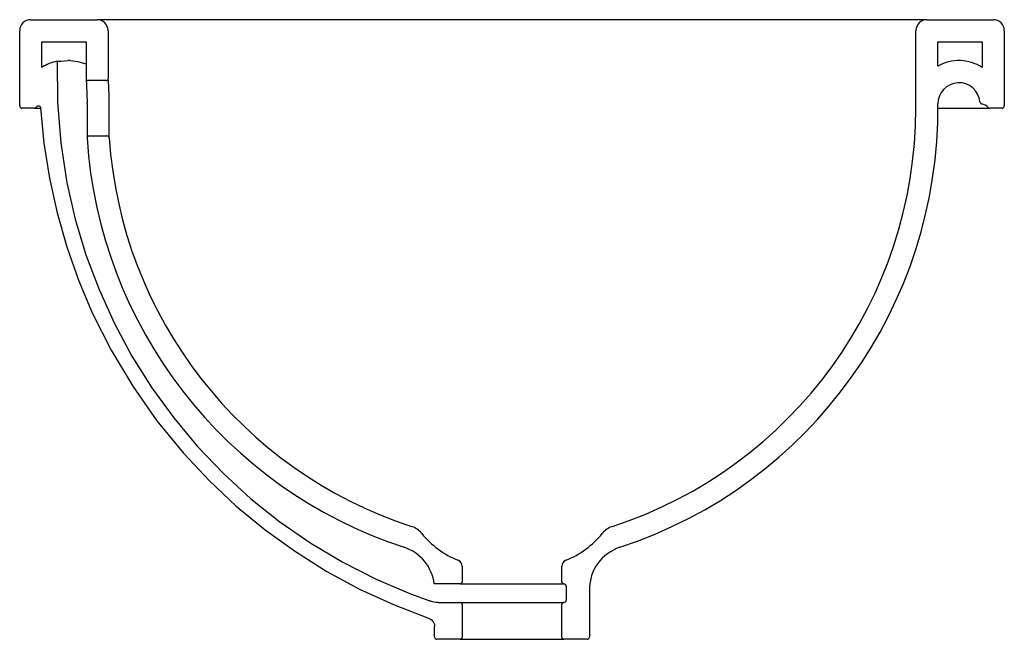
# Model space of a CAD drawing. Header units: millimetres. Extents: x -0.223 to 0.223, y -0.24 to 0.04.
import ezdxf

# ---------------------------------------------------------------- set-up
doc = ezdxf.new("R2010")
doc.units = ezdxf.units.MM
doc.layers.add('BLOCKS', color=3, linetype='Continuous')

msp = doc.modelspace()

# ---------------------------------------------------------------- linework, layer by layer
at = {"layer": 'BLOCKS', "linetype": 'Continuous'}
for p, q in [((-0.2175, 0.03999999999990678), (-0.1875, 0.03999999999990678)), ((0.1875, 0.03999999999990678), (-0.1875, 0.03999999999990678)), ((0.1875, 0.03999999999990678), (0.2175, 0.03999999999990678)), ((-0.2224999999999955, 0.0009999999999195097), (-0.2224999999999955, 0.03499999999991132)), ((-0.1824999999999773, 0.03499999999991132), (-0.1824999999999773, 0.01349999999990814)), ((0.1825000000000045, -5.684341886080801e-14), (0.1825000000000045, 0.03499999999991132)), ((0.2224999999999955, 0.03499999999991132), (0.2224999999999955, 0.0009999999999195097)), ((-0.2124999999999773, 0.02999999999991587), (-0.1924999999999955, 0.02999999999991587)), ((-0.2124999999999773, 0.01843418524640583), (-0.2124999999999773, 0.02999999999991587)), ((-0.1924999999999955, 0.02999999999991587), (-0.1924999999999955, 0.01349999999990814)), ((0.1925000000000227, 0.02999999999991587), (0.2125000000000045, 0.02999999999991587)), ((0.1925000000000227, 0.01903718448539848), (0.1925000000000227, 0.02999999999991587)), ((0.2125000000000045, 0.02999999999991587), (0.2125000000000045, 0.01843418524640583)), ((-0.1997118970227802, 0.02149999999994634), (-0.2005905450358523, 0.02149999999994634)), ((-0.1834999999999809, 0.01249999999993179), (-0.1914999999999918, 0.01249999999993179)), ((-0.2159721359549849, -5.684341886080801e-14), (-0.2214999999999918, -5.684341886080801e-14)), ((-0.2159721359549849, -5.684341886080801e-14), (-0.2130404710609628, -5.684341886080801e-14)), ((0.1925000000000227, -5.684341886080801e-14), (0.2159721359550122, -5.684341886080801e-14)), ((0.2215000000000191, -5.684341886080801e-14), (0.2159721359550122, -5.684341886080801e-14)), ((-0.1910610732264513, -0.01250000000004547), (-0.1830434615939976, -0.01250000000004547)), ((-0.02249999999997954, -0.2070748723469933), (-0.02249999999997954, -0.2140000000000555)), ((0.0225000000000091, -0.2140000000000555), (0.0225000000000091, -0.2070748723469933)), ((-0.02349999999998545, -0.2150000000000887), (-0.03514783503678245, -0.2150000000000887)), ((0.02450000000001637, -0.216000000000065), (0.02450000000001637, -0.2223433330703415)), ((0.03500000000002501, -0.2174272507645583), (0.03500000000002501, -0.2390000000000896)), ((-0.03338391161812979, -0.2233433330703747), (-0.02349999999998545, -0.2233433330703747)), ((-0.02249999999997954, -0.224343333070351), (-0.02249999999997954, -0.2390000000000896)), ((0.0225000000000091, -0.2390000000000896), (0.0225000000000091, -0.224343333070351)), ((-0.03499999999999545, -0.2390000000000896), (-0.03499999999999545, -0.2341708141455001)), ((-0.02349999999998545, -0.2400000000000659), (-0.03399999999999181, -0.2400000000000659)), ((-0.02349999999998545, -0.2400000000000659), (0.02350000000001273, -0.2400000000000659)), ((0.0340000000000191, -0.2400000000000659), (0.02350000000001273, -0.2400000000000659))]:
    msp.add_line(p, q, dxfattribs=at)
at = {"layer": 'BLOCKS'}
for p, q in [((-0.02349999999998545, -0.2150000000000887), (0.02350000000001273, -0.2150000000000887)), ((-0.02349999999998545, -0.2233433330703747), (0.02350000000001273, -0.2233433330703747))]:
    msp.add_line(p, q, dxfattribs=at)
at = {"layer": 'BLOCKS', "linetype": 'Continuous', "flags": 128}
for points in [[(-0.2055088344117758, 0.0211855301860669), (-0.2054721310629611, 0.02118554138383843), (-0.2053220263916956, 0.02118555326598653), (-0.2047525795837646, 0.02118556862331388), (-0.2037993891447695, 0.02118557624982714)], [(-0.2055088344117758, 0.0211855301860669), (-0.2054073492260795, 0.002782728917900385), (-0.2039432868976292, -0.01558764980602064), (-0.2011335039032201, -0.03377539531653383), (-0.1973984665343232, -0.05012000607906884), (-0.1925512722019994, -0.06622945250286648), (-0.1866337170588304, -0.08199826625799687), (-0.1796875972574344, -0.09732097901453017), (-0.171754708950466, -0.1120921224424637), (-0.1628109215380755, -0.1263198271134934), (-0.1528926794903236, -0.1399571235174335), (-0.1420737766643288, -0.1529170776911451), (-0.1304280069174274, -0.1651127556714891), (-0.118029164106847, -0.1764572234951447), (-0.1048679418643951, -0.1869359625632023), (-0.09097838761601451, -0.1965305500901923), (-0.07645968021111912, -0.205182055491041), (-0.06141099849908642, -0.2128315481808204), (-0.04593152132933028, -0.2194200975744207), (-0.03709544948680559, -0.222635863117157)], [(-0.2038003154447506, 0.0211854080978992), (-0.2022059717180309, 0.02140403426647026), (-0.2005905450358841, 0.02149999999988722)], [(-0.1997118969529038, 0.02149999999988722), (-0.1961734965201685, 0.02112633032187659), (-0.1926474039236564, 0.02012581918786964), (-0.1925, 0.02006438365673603)], [(-0.1925, 0.0134999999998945), (-0.192499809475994, 0.01349731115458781), (-0.1924830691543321, 0.01326014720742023), (-0.1924416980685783, 0.01265068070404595), (-0.1923218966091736, 0.0106968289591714), (-0.1922419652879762, 0.009164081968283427), (-0.1921640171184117, 0.00737216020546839), (-0.192097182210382, 0.005373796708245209), (-0.1920484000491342, 0.003222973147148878), (-0.1920364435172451, 0.002417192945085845)], [(-0.1820054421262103, -1.2732925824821e-13), (-0.1820194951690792, 0.002259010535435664), (-0.1820593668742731, 0.004455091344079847), (-0.182121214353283, 0.006524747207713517), (-0.1821976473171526, 0.008412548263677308), (-0.1822804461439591, 0.01006322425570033), (-0.1823602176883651, 0.01143190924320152), (-0.1824060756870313, 0.01214906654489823), (-0.1824613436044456, 0.01296202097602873), (-0.1824935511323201, 0.01341157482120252), (-0.1825000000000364, 0.0134999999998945)], [(-0.2146529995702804, 0.0008805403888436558), (-0.2143605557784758, 0.001045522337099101), (-0.2140299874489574, 0.00110440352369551), (-0.2136985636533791, 0.001050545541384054), (-0.2134036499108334, 0.0008900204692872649), (-0.2131784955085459, 0.0006409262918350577), (-0.2130484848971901, 0.0003313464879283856), (-0.2130243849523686, 0.0001674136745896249)], [(-0.2130243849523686, 0.0001674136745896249), (-0.2115191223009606, -0.0158395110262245), (-0.2090427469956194, -0.0316770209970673), (-0.2056103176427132, -0.04730019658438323), (-0.2012328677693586, -0.06266953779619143), (-0.1959193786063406, -0.07774830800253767), (-0.1896788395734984, -0.0924997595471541), (-0.1811556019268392, -0.1094022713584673), (-0.1714152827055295, -0.1256804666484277), (-0.1605101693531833, -0.1412236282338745), (-0.1485017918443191, -0.1559279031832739), (-0.1369182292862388, -0.1682783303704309), (-0.1245889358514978, -0.1798336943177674), (-0.1115756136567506, -0.1905396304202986), (-0.09792251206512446, -0.2003652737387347), (-0.08366757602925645, -0.2092882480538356), (-0.06884888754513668, -0.217285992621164), (-0.05350812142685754, -0.2243311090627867), (-0.03769068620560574, -0.2303911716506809)], [(-0.1920218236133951, 0.001912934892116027), (-0.1920213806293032, 0.001227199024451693), (-0.1920213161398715, -0.001058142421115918), (-0.1920233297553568, -0.003313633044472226), (-0.192027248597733, -0.005474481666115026), (-0.1920325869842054, -0.0074809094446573), (-0.1920387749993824, -0.009273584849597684), (-0.1920451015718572, -0.01080474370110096), (-0.1920508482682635, -0.0120271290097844), (-0.1920553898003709, -0.01291042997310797), (-0.1920589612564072, -0.01356495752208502)], [(-0.1920369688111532, 0.002416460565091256), (-0.1920367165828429, 0.002417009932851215), (-0.1920364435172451, 0.002417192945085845)], [(-0.1920218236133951, 0.001912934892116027), (-0.1920258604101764, 0.002165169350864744), (-0.1920369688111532, 0.002416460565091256)], [(-0.1820457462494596, -0.01343244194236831), (-0.1820452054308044, -0.01334210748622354), (-0.1820425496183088, -0.01289033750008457), (-0.1820380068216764, -0.01207525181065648), (-0.182032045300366, -0.0109149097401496), (-0.1820253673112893, -0.009446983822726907), (-0.1820187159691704, -0.007708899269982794), (-0.1820128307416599, -0.005753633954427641), (-0.1820084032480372, -0.003633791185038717), (-0.1820058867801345, -0.00141159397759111), (-0.1820054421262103, -1.2732925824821e-13)], [(-0.03686037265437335, -0.2227196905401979), (-0.03697764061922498, -0.2226770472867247), (-0.03709544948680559, -0.222635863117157)], [(-0.03338391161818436, -0.2233433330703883), (-0.03425302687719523, -0.2233054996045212), (-0.03512214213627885, -0.223191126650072), (-0.03599834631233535, -0.2229955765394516), (-0.03686037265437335, -0.2227196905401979)], [(-0.03769068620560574, -0.2303911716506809), (-0.0365134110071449, -0.2310376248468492), (-0.03561647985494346, -0.2320373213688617), (-0.03510101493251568, -0.233277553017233), (-0.035, -0.2341708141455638)]]:
    msp.add_lwpolyline(points, dxfattribs=at)
at = {"layer": 'BLOCKS', "linetype": 'Continuous'}
for centre, radius, start, end in [((-0.2175, 0.03499999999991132), 0.005, 90, 180), ((-0.1875, 0.03499999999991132), 0.005000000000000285, 0, 90), ((0.1875, 0.03499999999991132), 0.005, 90, 180), ((0.2175, 0.03499999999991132), 0.005, 0, 90), ((-0.2019954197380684, 0.001999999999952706), 0.01950458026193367, 100.3774951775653, 122.5863401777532), ((0.2019954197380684, 0.001999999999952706), 0.0195045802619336, 57.41365982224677, 119.1324553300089), ((-0.1914999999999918, 0.01349999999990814), 0.001000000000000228, 180, 270), ((-0.1834999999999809, 0.01349999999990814), 0.001000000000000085, 270, 0), ((0.2019954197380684, 0.001999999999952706), 0.009504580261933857, 5.039787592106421, 180.5248556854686), ((-0.2214999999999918, 0.0009999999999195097), 0.0009999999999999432, 180, 270), ((-0.2159721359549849, 0.0009999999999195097), 0.001000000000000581, 270, 318.1896851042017), ((-0.2115000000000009, -0.00300000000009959), 0.00499999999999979, 129.0943969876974, 138.189685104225), ((-0.016328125, -5.684341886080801e-14), 0.208828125, 288.1623423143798, 0.5248556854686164), ((0.2124593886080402, 0.002922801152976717), 0.001000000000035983, 185.0397876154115, 260.799018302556), ((0.2115000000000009, -0.003000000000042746), 0.004999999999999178, 41.81031489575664, 80.79901828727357), ((0.2159721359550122, 0.0009999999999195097), 0.001000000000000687, 221.8103148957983, 270), ((0.2215000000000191, 0.0009999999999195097), 0.0009999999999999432, 270, 0), ((-0.016328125, -5.684341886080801e-14), 0.198828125, 288.0973185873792, 0), ((-0.1910610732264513, -0.01350000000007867), 0.001000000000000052, 90, 183.7244141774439), ((-0.1830434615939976, -0.01350000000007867), 0.001000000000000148, 3.873742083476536, 90), ((0.016328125, -5.684341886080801e-14), 0.208828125, 183.7244141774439, 251.8376576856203), ((0.016328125, -5.684341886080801e-14), 0.1988281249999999, 183.8737420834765, 251.9026814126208), ((-0.04854056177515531, -0.1984974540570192), 0.01000000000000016, 39.18034818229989, 71.90268141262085), ((0.04854056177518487, -0.1984974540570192), 0.01000000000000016, 108.0973185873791, 140.8196518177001), ((-0.008976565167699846, -0.166252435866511), 0.04103970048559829, 219.1803481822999, 247.963691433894), ((0.008976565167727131, -0.166252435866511), 0.04103970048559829, 292.036308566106, 320.8196518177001), ((-0.05499999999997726, -0.2174272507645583), 0.02000000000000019, 6.97074504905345, 71.83765768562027), ((0.05500000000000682, -0.2174272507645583), 0.02000000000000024, 108.1623423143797, 180), ((-0.02549999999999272, -0.2070748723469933), 0.003000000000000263, 0, 67.96369143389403), ((0.02550000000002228, -0.2070748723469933), 0.00300000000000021, 112.036308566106, 180), ((-0.02349999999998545, -0.2140000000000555), 0.001000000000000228, 270, 0), ((0.02350000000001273, -0.2140000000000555), 0.001000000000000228, 180, 270), ((0.02350000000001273, -0.216000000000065), 0.0009999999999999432, 0, 90), ((0.02350000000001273, -0.2223433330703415), 0.001000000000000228, 270, 0), ((-0.02349999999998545, -0.224343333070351), 0.0009999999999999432, 0, 90), ((0.02350000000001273, -0.224343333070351), 0.0009999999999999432, 90, 180), ((-0.03399999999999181, -0.2390000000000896), 0.001000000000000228, 180, 270), ((-0.02349999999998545, -0.2390000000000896), 0.001000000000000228, 270, 0), ((0.02350000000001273, -0.2390000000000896), 0.001000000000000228, 180, 270), ((0.0340000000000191, -0.2390000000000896), 0.001000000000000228, 270, 0)]:
    msp.add_arc(centre, radius, start, end, dxfattribs=at)

doc.saveas('drawing.dxf')
